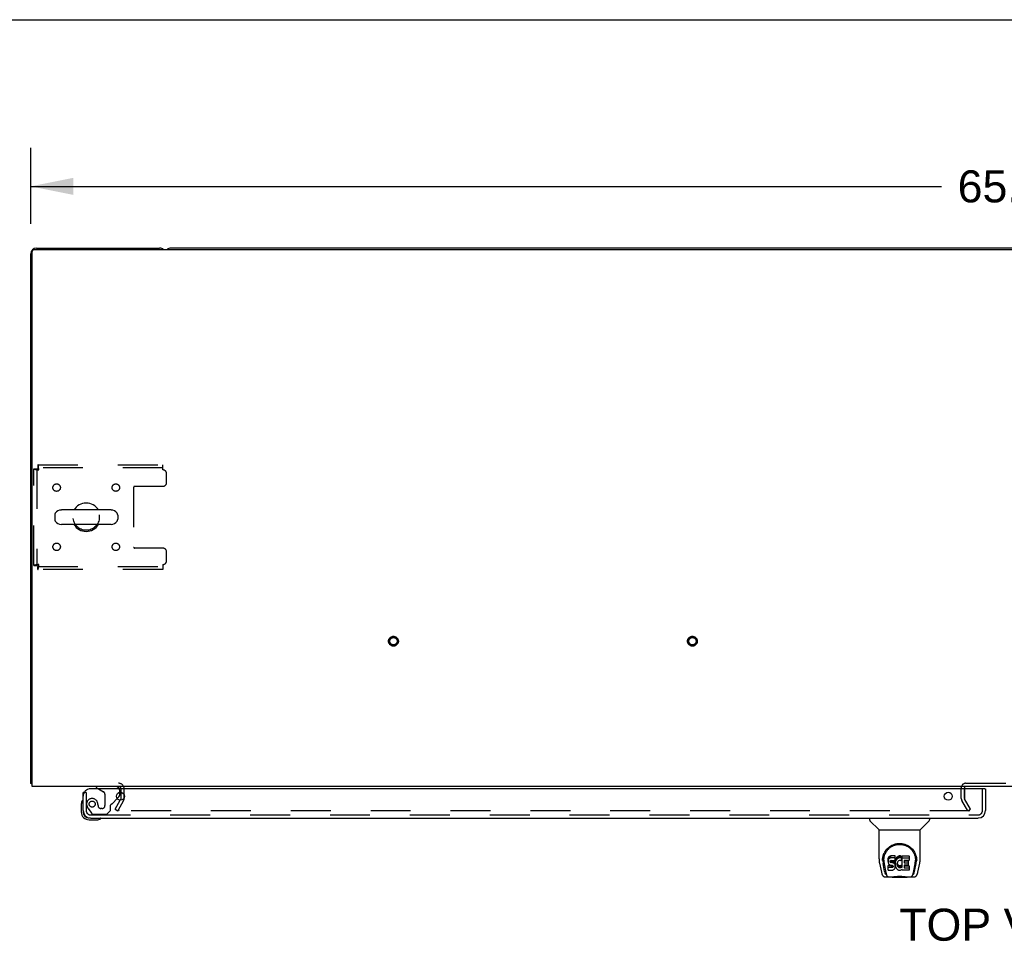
# Model space of a CAD drawing. Header units: inches. Extents: x 0 to 243, y 0 to 157.
# Tile 58 of 63: x 51 to 84, y 126 to 157. Entities that reach past the tile are written whole.
import ezdxf

# ---------------------------------------------------------------- set-up
doc = ezdxf.new("R2010")
doc.units = ezdxf.units.IN
doc.header["$LTSCALE"] = 13.357143
doc.header["$MEASUREMENT"] = 0
doc.linetypes.add('HIDDEN', pattern=[0.2, 0.1, -0.1])
doc.layers.get('0').update_dxf_attribs({"linetype": 'CONTINUOUS'})
for name, color, linetype in [('DEFAULT_2', 8, 'HIDDEN'), ('DIMENSIONS', 7, 'CONTINUOUS'), ('LEFTHAND_DOOR_ASSEMBLY', 7, 'CONTINUOUS')]:
    doc.layers.add(name, color=color, linetype=linetype)
doc.styles.get("Standard").update_dxf_attribs({"font": 'arial.ttf'})
doc.dimstyles.new('DIMSTYLE_1', dxfattribs={"dimtxt": 1.071429, "dimasz": 1.428571, "dimexe": 0.09, "dimexo": 0.07, "dimgap": 0.0375, "dimtad": 0, "dimtih": 1, "dimtoh": 1, "dimzin": 4, "dimdsep": 46, "dimtxsty": 'Standard', "dimblk": '_FILLED', "dimblk1": '_FILLED', "dimblk2": '_FILLED', "dimcen": 0.09, "dimadec": 3, "dimazin": 1, "dimtfac": 1, "dimtdec": 3, "dimtofl": 0, "dimtmove": 0, "dimatfit": 3, "dimldrblk": '_FILLED', "dimfxl": 0, "dimtolj": 1, "dimtzin": 4, "dimarcsym": 0})

# ---------------------------------------------------------------- blocks, each defined once
blk = doc.blocks.new('_FILLED')
at = {"color": 0, "linetype": 'ByBlock'}
blk.add_solid([(0, 0), (-1, 0.2), (-1, -0.2)], dxfattribs=at)
blk = doc.blocks.new('*D1')
at = {"layer": 'DIMENSIONS', "color": 2, "linetype": 'Continuous'}
for p, q in [((51.698, 150.319), (51.698, 152.856)), ((117.448, 150.319), (117.448, 152.856)), ((51.698, 151.57), (82.165, 151.57)), ((117.448, 151.57), (86.981, 151.57))]:
    blk.add_line(p, q, dxfattribs=at)
at = {"layer": 'DIMENSIONS', "color": 2, "linetype": 'Continuous', "xscale": 1.4285714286, "yscale": 1.4285714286, "zscale": 1.4285714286, "rotation": 180}
blk.add_blockref('_FILLED', (51.698, 151.57), dxfattribs=at)
at = {"layer": 'DIMENSIONS', "color": 2, "linetype": 'Continuous', "xscale": 1.4285714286, "yscale": 1.4285714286, "zscale": 1.4285714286}
blk.add_blockref('_FILLED', (117.448, 151.57), dxfattribs=at)
at = {"layer": 'DIMENSIONS', "color": 2, "linetype": 'Continuous', "insert": (84.573, 152.106), "char_height": 1.0714, "width": 3.74403, "attachment_point": 2, "line_spacing_factor": 0.9}
blk.add_mtext('65.75', dxfattribs=at)

msp = doc.modelspace()

# ---------------------------------------------------------------- linework, layer by layer
at = {"color": 7, "linetype": 'Continuous'}
for p, q in [((0, 157.143), (242.857, 157.143)), ((112.759, 149.508), (56.387, 149.508)), ((54.384, 140.75), (52.721, 140.75)), ((52.498, 140.572), (52.498, 140.445)), ((54.606, 140.572), (54.606, 140.445)), ((54.384, 140.267), (52.721, 140.267)), ((51.75, 131.612), (51.698, 131.612)), ((51.739, 131.58), (51.75, 131.589)), ((54.823, 131.134), (54.823, 131.225))]:
    msp.add_line(p, q, dxfattribs=at)
at = {"color": 3, "linetype": 'Continuous'}
for p, q in [((51.698, 131.612), (51.698, 149.319)), ((51.75, 131.508), (51.75, 149.396)), ((51.81, 149.456), (117.336, 149.456)), ((51.887, 149.508), (56.009, 149.508)), ((117.396, 131.508), (51.75, 131.508)), ((82.927, 131.429), (82.927, 131.457)), ((54.715, 131.088), (54.691, 131.047)), ((54.719, 131.104), (54.719, 131.311))]:
    msp.add_line(p, q, dxfattribs=at)
for points in [[(51.721, 131.593), (51.715, 131.596), (51.712, 131.597), (51.71, 131.599), (51.707, 131.6), (51.705, 131.602), (51.703, 131.603), (51.701, 131.605), (51.7, 131.607), (51.699, 131.608), (51.699, 131.61), (51.698, 131.611), (51.698, 131.612)], [(51.739, 131.58), (51.737, 131.582), (51.735, 131.584), (51.733, 131.586), (51.73, 131.588), (51.727, 131.59), (51.724, 131.591), (51.721, 131.593)]]:
    msp.add_lwpolyline(points, dxfattribs=at)
for centre, radius, start, end in [((51.887, 149.319), 0.189, 90, 180), ((51.81, 149.396), 0.06, 90, 180), ((56.009, 149.319), 0.189, 46.487, 90), ((51.887, 131.697), 0.189, 218.2806, 223.5127), ((54.634, 131.423), 0.085, 4.0489, 90), ((82.977, 131.458), 0.05, 129.974, 170.026), ((54.686, 131.104), 0.033, 330, 360)]:
    msp.add_arc(centre, radius, start, end, dxfattribs=at)
at = {"color": 7, "linetype": 'Continuous'}
for centre, radius, start, end in [((56.387, 149.319), 0.189, 90, 133.4203), ((53.552, 140.508), 0.475, 30.5571, 149.4429), ((52.623, 140.572), 0.125, 146.8152, 180), ((52.721, 140.508), 0.241, 90, 146.8152), ((54.384, 140.508), 0.241, 33.1848, 90), ((54.481, 140.572), 0.125, 0, 33.1848), ((52.623, 140.445), 0.125, 180, 213.1848), ((52.721, 140.508), 0.241, 213.1848, 270), ((54.384, 140.508), 0.241, 270, 326.8152), ((54.481, 140.445), 0.125, 326.8152, 360), ((53.552, 140.508), 0.475, 210.5571, 329.4429), ((82.977, 131.458), 0.05, 170.026, 180), ((82.977, 131.458), 0.05, 90, 129.974)]:
    msp.add_arc(centre, radius, start, end, dxfattribs=at)
at = {"layer": 'DEFAULT_2', "color": 8, "linetype": 'HIDDEN'}
for p, q in [((51.802, 138.892), (51.802, 142.124)), ((51.802, 142.124), (51.906, 142.124)), ((51.906, 142.124), (51.906, 138.892)), ((51.936, 142.258), (51.936, 142.154)), ((51.936, 142.258), (56.115, 142.258)), ((56.115, 142.154), (51.936, 142.154)), ((56.115, 142.091), (56.115, 142.258)), ((56.24, 141.665), (56.24, 141.966)), ((55.14, 141.51), (55.14, 139.507)), ((56.115, 141.54), (55.17, 141.54)), ((56.115, 139.477), (55.17, 139.477)), ((56.24, 139.05), (56.24, 139.352)), ((51.802, 138.892), (51.906, 138.892)), ((51.936, 138.758), (51.936, 138.862)), ((51.936, 138.862), (56.115, 138.862)), ((56.115, 138.758), (51.936, 138.758)), ((56.115, 138.925), (56.115, 138.758)), ((54.719, 131.311), (54.719, 131.423)), ((54.823, 131.225), (54.823, 131.423)), ((82.823, 131.104), (82.823, 131.458)), ((82.927, 131.104), (82.927, 131.429)), ((82.927, 131.423), (82.927, 131.104)), ((82.977, 131.612), (86.169, 131.612)), ((54.823, 131.104), (54.823, 131.134)), ((83.128, 130.748), (82.932, 131.088)), ((54.519, 130.748), (54.691, 131.047)), ((54.805, 131.036), (54.609, 130.696)), ((83.038, 130.696), (82.842, 131.036)), ((54.519, 130.748), (54.609, 130.696)), ((83.105, 130.696), (54.655, 130.696)), ((83.038, 130.696), (83.128, 130.748))]:
    msp.add_line(p, q, dxfattribs=at)
for points in [[(51.802, 142.124), (51.803, 142.122), (51.806, 142.12), (51.812, 142.117), (51.819, 142.115), (51.828, 142.113), (51.839, 142.11), (51.851, 142.108), (51.865, 142.106), (51.88, 142.103), (51.897, 142.101), (51.914, 142.099), (51.932, 142.096), (51.951, 142.094), (51.969, 142.091)], [(51.906, 142.124), (51.907, 142.122), (51.908, 142.12), (51.91, 142.117), (51.912, 142.115), (51.916, 142.113), (51.92, 142.11), (51.925, 142.108), (51.93, 142.106), (51.936, 142.103), (51.942, 142.101), (51.948, 142.099), (51.955, 142.096), (51.962, 142.094), (51.969, 142.091)], [(51.969, 142.091), (51.967, 142.11), (51.965, 142.129), (51.962, 142.147), (51.96, 142.164), (51.957, 142.18), (51.955, 142.196), (51.953, 142.21), (51.95, 142.222), (51.948, 142.233), (51.946, 142.242), (51.943, 142.249), (51.941, 142.254), (51.939, 142.257), (51.936, 142.258)], [(51.969, 142.091), (51.967, 142.099), (51.965, 142.106), (51.962, 142.112), (51.96, 142.119), (51.957, 142.125), (51.955, 142.131), (51.953, 142.136), (51.95, 142.141), (51.948, 142.145), (51.946, 142.148), (51.943, 142.151), (51.941, 142.153), (51.939, 142.154), (51.936, 142.154)], [(51.969, 138.925), (51.951, 138.923), (51.932, 138.921), (51.914, 138.918), (51.897, 138.916), (51.88, 138.914), (51.865, 138.911), (51.851, 138.909), (51.839, 138.907), (51.828, 138.904), (51.819, 138.902), (51.812, 138.9), (51.806, 138.897), (51.803, 138.895), (51.802, 138.892)], [(51.969, 138.925), (51.962, 138.923), (51.955, 138.921), (51.948, 138.918), (51.942, 138.916), (51.936, 138.914), (51.93, 138.911), (51.925, 138.909), (51.92, 138.907), (51.916, 138.904), (51.912, 138.902), (51.91, 138.9), (51.908, 138.897), (51.907, 138.895), (51.906, 138.892)], [(51.936, 138.758), (51.939, 138.76), (51.941, 138.763), (51.943, 138.768), (51.946, 138.775), (51.948, 138.784), (51.95, 138.795), (51.953, 138.807), (51.955, 138.821), (51.957, 138.837), (51.96, 138.853), (51.962, 138.87), (51.965, 138.888), (51.967, 138.907), (51.969, 138.925)], [(51.936, 138.862), (51.939, 138.863), (51.941, 138.864), (51.943, 138.866), (51.946, 138.869), (51.948, 138.872), (51.95, 138.876), (51.953, 138.881), (51.955, 138.886), (51.957, 138.892), (51.96, 138.898), (51.962, 138.905), (51.965, 138.911), (51.967, 138.918), (51.969, 138.925)], [(54.637, 130.721), (54.636, 130.719), (54.635, 130.717), (54.635, 130.715), (54.635, 130.713), (54.635, 130.713)], [(54.635, 130.713), (54.635, 130.712), (54.635, 130.71), (54.636, 130.708), (54.637, 130.706), (54.638, 130.704), (54.639, 130.703), (54.641, 130.701), (54.642, 130.7), (54.644, 130.699), (54.646, 130.698), (54.648, 130.697)], [(54.655, 130.696), (54.653, 130.696), (54.65, 130.696), (54.648, 130.697)]]:
    msp.add_lwpolyline(points, dxfattribs=at)
for centre, radius in [((52.563, 141.498), 0.125), ((54.542, 141.498), 0.125), ((53.552, 140.508), 0.438), ((52.563, 139.519), 0.125), ((54.542, 139.519), 0.125), ((63.83, 136.362), 0.164), ((63.83, 136.362), 0.124), ((73.83, 136.362), 0.164), ((73.83, 136.362), 0.124)]:
    msp.add_circle(centre, radius, dxfattribs=at)
for centre, radius, start, end in [((56.115, 141.966), 0.125, 0, 90), ((56.115, 141.665), 0.125, 270, 360), ((55.17, 141.51), 0.03, 90, 180), ((55.17, 139.507), 0.03, 180, 270), ((56.115, 139.352), 0.125, 0, 90), ((56.115, 139.05), 0.125, 270, 360), ((54.634, 131.423), 0.189, 0, 90), ((54.634, 131.423), 0.085, 0, 4.0489), ((82.977, 131.458), 0.154, 90, 180), ((54.686, 131.104), 0.137, 330, 360), ((82.96, 131.104), 0.137, 180, 210), ((82.96, 131.104), 0.033, 180, 210)]:
    msp.add_arc(centre, radius, start, end, dxfattribs=at)
at = {"layer": 'LEFTHAND_DOOR_ASSEMBLY', "color": 3, "linetype": 'Continuous'}
for p, q in [((83.616, 131.429), (53.698, 131.429)), ((83.636, 131.429), (83.636, 130.697)), ((53.448, 130.697), (53.448, 131.304)), ((53.695, 130.45), (83.389, 130.45))]:
    msp.add_line(p, q, dxfattribs=at)
at = {"layer": 'LEFTHAND_DOOR_ASSEMBLY', "color": 7, "linetype": 'Continuous'}
for p, q in [((53.89, 131.508), (53.89, 131.469)), ((53.89, 131.469), (53.959, 131.429)), ((83.616, 131.429), (83.636, 131.429)), ((54.591, 131.101), (54.648, 131.158)), ((54.677, 131.229), (54.677, 131.311)), ((53.388, 130.91), (53.388, 130.653)), ((53.435, 131.045), (53.433, 131.039)), ((53.448, 130.697), (53.448, 130.653)), ((54.036, 130.435), (54.043, 130.437)), ((79.757, 130.45), (79.757, 130.388)), ((81.765, 130.45), (81.765, 130.388)), ((53.651, 130.39), (53.908, 130.39)), ((80.066, 130.063), (79.768, 130.36)), ((81.455, 130.063), (81.753, 130.36)), ((80.072, 130.057), (81.45, 130.057)), ((80.072, 129.085), (80.072, 130.057)), ((81.45, 129.086), (81.45, 130.057)), ((80.197, 129.117), (80.196, 129.053)), ((80.382, 129.112), (80.376, 129.088)), ((80.391, 129.134), (80.382, 129.112)), ((80.382, 129.045), (80.382, 129.112)), ((80.404, 129.154), (80.391, 129.134)), ((80.391, 129.067), (80.391, 129.134)), ((80.413, 129.162), (80.404, 129.154)), ((80.404, 129.087), (80.404, 129.154)), ((80.423, 129.168), (80.413, 129.162)), ((80.413, 129.095), (80.413, 129.162)), ((80.444, 129.178), (80.423, 129.168)), ((80.423, 129.102), (80.423, 129.168)), ((80.444, 129.111), (80.423, 129.102)), ((80.468, 129.186), (80.444, 129.178)), ((80.444, 129.111), (80.444, 129.178)), ((80.468, 129.119), (80.444, 129.111)), ((80.607, 129.186), (80.468, 129.186)), ((80.468, 129.119), (80.468, 129.186)), ((80.607, 129.119), (80.468, 129.119)), ((80.609, 129.143), (80.607, 129.186)), ((80.607, 129.119), (80.607, 129.186)), ((80.609, 129.076), (80.607, 129.119)), ((80.609, 129.076), (80.609, 129.143)), ((80.641, 129.105), (80.63, 129.086)), ((80.654, 129.123), (80.641, 129.105)), ((80.641, 129.038), (80.641, 129.105)), ((80.669, 129.14), (80.654, 129.123)), ((80.654, 129.056), (80.654, 129.123)), ((80.685, 129.155), (80.669, 129.14)), ((80.669, 129.073), (80.669, 129.14)), ((80.703, 129.168), (80.685, 129.155)), ((80.685, 129.088), (80.685, 129.155)), ((80.723, 129.177), (80.703, 129.168)), ((80.703, 129.101), (80.703, 129.168)), ((80.723, 129.11), (80.703, 129.101)), ((80.745, 129.182), (80.723, 129.177)), ((80.723, 129.11), (80.723, 129.177)), ((80.745, 129.115), (80.723, 129.11)), ((80.767, 129.184), (80.745, 129.182)), ((80.745, 129.115), (80.745, 129.182)), ((80.767, 129.117), (80.745, 129.115)), ((80.767, 129.184), (80.79, 129.184)), ((80.767, 129.117), (80.767, 129.184)), ((80.79, 129.117), (80.767, 129.117)), ((80.801, 129.182), (80.79, 129.184)), ((80.79, 129.117), (80.79, 129.184)), ((80.801, 129.115), (80.79, 129.117)), ((80.812, 129.179), (80.801, 129.182)), ((80.801, 129.115), (80.801, 129.182)), ((80.812, 129.112), (80.801, 129.115)), ((80.83, 129.167), (80.812, 129.179)), ((80.812, 129.112), (80.812, 129.179)), ((80.83, 129.1), (80.812, 129.112)), ((80.83, 129.167), (80.83, 129.1)), ((80.832, 129.163), (80.832, 129.1)), ((80.84, 129.183), (81.077, 129.183)), ((80.84, 128.792), (80.84, 129.183)), ((80.84, 129.117), (81.077, 129.117)), ((81.082, 129.179), (81.082, 129.038)), ((81.324, 129.117), (81.326, 129.053)), ((80.087, 128.942), (80.152, 128.637)), ((80.19, 129.03), (80.19, 129.03)), ((80.259, 128.665), (80.206, 128.935)), ((80.234, 129.043), (80.234, 129.02)), ((80.243, 128.922), (80.3, 128.629)), ((80.376, 129.088), (80.375, 129.065)), ((80.375, 128.998), (80.375, 129.065)), ((80.376, 129.022), (80.375, 128.998)), ((80.375, 128.998), (80.375, 128.974)), ((80.375, 128.974), (80.379, 128.951)), ((80.376, 129.022), (80.376, 129.088)), ((80.382, 129.045), (80.376, 129.022)), ((80.377, 128.712), (80.377, 128.854)), ((80.379, 128.951), (80.388, 128.928)), ((80.391, 129.067), (80.382, 129.045)), ((80.441, 128.859), (80.382, 128.858)), ((80.382, 128.791), (80.382, 128.858)), ((80.441, 128.792), (80.382, 128.791)), ((80.388, 128.928), (80.4, 128.908)), ((80.404, 129.087), (80.391, 129.067)), ((80.4, 128.908), (80.417, 128.891)), ((80.413, 129.095), (80.404, 129.087)), ((80.423, 129.102), (80.413, 129.095)), ((80.417, 128.891), (80.437, 128.878)), ((80.437, 128.878), (80.448, 128.873)), ((80.502, 128.859), (80.441, 128.859)), ((80.441, 128.792), (80.441, 128.859)), ((80.502, 128.792), (80.441, 128.792)), ((80.446, 129.001), (80.448, 129.016)), ((80.446, 128.979), (80.446, 129.001)), ((80.446, 128.986), (80.446, 129.001)), ((80.446, 128.979), (80.446, 128.986)), ((80.449, 128.972), (80.446, 128.979)), ((80.448, 129.016), (80.452, 129.023)), ((80.448, 128.873), (80.46, 128.871)), ((80.449, 128.972), (80.449, 129.016)), ((80.453, 128.966), (80.449, 128.972)), ((80.452, 129.023), (80.457, 129.028)), ((80.453, 128.966), (80.453, 129.024)), ((80.459, 128.961), (80.453, 128.966)), ((80.457, 129.028), (80.472, 129.032)), ((80.474, 129.024), (80.459, 129.028)), ((80.459, 129.028), (80.459, 129.028)), ((80.459, 128.961), (80.459, 129.028)), ((80.474, 128.957), (80.459, 128.961)), ((80.46, 128.871), (80.507, 128.871)), ((80.472, 129.032), (80.486, 129.033)), ((80.498, 129.025), (80.474, 129.024)), ((80.474, 128.957), (80.474, 129.024)), ((80.498, 128.958), (80.474, 128.957)), ((80.486, 129.033), (80.599, 129.033)), ((80.522, 129.023), (80.498, 129.025)), ((80.498, 128.958), (80.498, 129.025)), ((80.522, 128.957), (80.498, 128.958)), ((80.517, 128.86), (80.502, 128.859)), ((80.502, 128.792), (80.502, 128.859)), ((80.517, 128.793), (80.502, 128.792)), ((80.507, 128.871), (80.515, 128.87)), ((80.515, 128.87), (80.522, 128.868)), ((80.523, 128.864), (80.517, 128.86)), ((80.517, 128.793), (80.517, 128.86)), ((80.523, 128.797), (80.517, 128.793)), ((80.545, 129.018), (80.522, 129.023)), ((80.522, 128.957), (80.522, 129.023)), ((80.545, 128.952), (80.522, 128.957)), ((80.522, 128.868), (80.528, 128.863)), ((80.525, 128.865), (80.523, 128.864)), ((80.523, 128.797), (80.523, 128.864)), ((80.529, 128.802), (80.523, 128.797)), ((80.528, 128.863), (80.533, 128.857)), ((80.529, 128.802), (80.529, 128.862)), ((80.538, 128.814), (80.529, 128.802)), ((80.533, 128.857), (80.539, 128.844)), ((80.538, 128.814), (80.538, 128.846)), ((80.541, 128.821), (80.538, 128.814)), ((80.539, 128.844), (80.541, 128.829)), ((80.541, 128.821), (80.541, 128.833)), ((80.541, 128.829), (80.541, 128.821)), ((80.556, 129.013), (80.545, 129.018)), ((80.545, 128.952), (80.545, 129.018)), ((80.556, 128.947), (80.545, 128.952)), ((80.566, 129.007), (80.556, 129.013)), ((80.556, 128.947), (80.556, 129.013)), ((80.566, 128.94), (80.556, 128.947)), ((80.583, 128.99), (80.566, 129.007)), ((80.566, 128.94), (80.566, 129.007)), ((80.583, 128.923), (80.566, 128.94)), ((80.596, 128.97), (80.583, 128.99)), ((80.583, 128.923), (80.583, 128.99)), ((80.596, 128.903), (80.583, 128.923)), ((80.606, 128.948), (80.596, 128.97)), ((80.596, 128.903), (80.596, 128.97)), ((80.606, 128.881), (80.596, 128.903)), ((80.598, 128.764), (80.607, 128.787)), ((80.599, 129.033), (80.605, 129.034)), ((80.605, 129.034), (80.607, 129.039)), ((80.607, 128.944), (80.606, 128.948)), ((80.606, 128.881), (80.606, 128.948)), ((80.612, 128.858), (80.606, 128.881)), ((80.607, 129.039), (80.608, 129.052)), ((80.611, 129.022), (80.607, 128.977)), ((80.607, 128.91), (80.607, 128.977)), ((80.611, 128.955), (80.607, 128.91)), ((80.607, 128.91), (80.608, 128.888)), ((80.607, 128.787), (80.613, 128.81)), ((80.608, 129.052), (80.609, 129.076)), ((80.608, 128.888), (80.611, 128.866)), ((80.616, 129.043), (80.611, 129.022)), ((80.611, 128.955), (80.611, 129.022)), ((80.616, 128.977), (80.611, 128.955)), ((80.611, 128.866), (80.615, 128.844)), ((80.614, 128.834), (80.612, 128.858)), ((80.613, 128.81), (80.614, 128.834)), ((80.614, 128.834), (80.614, 128.848)), ((80.615, 128.844), (80.622, 128.823)), ((80.622, 129.065), (80.616, 129.043)), ((80.616, 128.977), (80.616, 129.043)), ((80.622, 128.998), (80.616, 128.977)), ((80.63, 129.086), (80.622, 129.065)), ((80.622, 128.998), (80.622, 129.065)), ((80.63, 129.019), (80.622, 128.998)), ((80.622, 128.823), (80.644, 128.784)), ((80.63, 129.019), (80.63, 129.086)), ((80.641, 129.038), (80.63, 129.019)), ((80.654, 129.056), (80.641, 129.038)), ((80.644, 128.784), (80.656, 128.765)), ((80.669, 129.073), (80.654, 129.056)), ((80.685, 129.088), (80.669, 129.073)), ((80.677, 128.926), (80.676, 128.899)), ((80.676, 128.899), (80.677, 128.886)), ((80.68, 128.953), (80.677, 128.926)), ((80.677, 128.886), (80.677, 128.926)), ((80.677, 128.886), (80.681, 128.873)), ((80.679, 128.945), (80.681, 128.94)), ((80.684, 128.965), (80.68, 128.953)), ((80.681, 128.94), (80.691, 128.915)), ((80.681, 128.873), (80.681, 128.94)), ((80.681, 128.873), (80.691, 128.848)), ((80.69, 128.977), (80.684, 128.965)), ((80.703, 129.101), (80.685, 129.088)), ((80.704, 129), (80.69, 128.977)), ((80.691, 128.915), (80.704, 128.892)), ((80.691, 128.848), (80.691, 128.915)), ((80.691, 128.848), (80.704, 128.825)), ((80.712, 129.011), (80.704, 129)), ((80.704, 128.892), (80.713, 128.882)), ((80.704, 128.825), (80.704, 128.892)), ((80.704, 128.825), (80.713, 128.815)), ((80.723, 129.018), (80.712, 129.011)), ((80.713, 128.882), (80.723, 128.873)), ((80.713, 128.815), (80.713, 128.882)), ((80.713, 128.815), (80.723, 128.806)), ((80.748, 129.029), (80.723, 129.018)), ((80.723, 128.873), (80.734, 128.866)), ((80.723, 128.806), (80.723, 128.873)), ((80.723, 128.806), (80.734, 128.799)), ((80.734, 128.866), (80.746, 128.861)), ((80.734, 128.799), (80.734, 128.866)), ((80.734, 128.799), (80.746, 128.794)), ((80.746, 128.861), (80.76, 128.858)), ((80.746, 128.794), (80.746, 128.861)), ((80.746, 128.794), (80.76, 128.792)), ((80.761, 129.032), (80.748, 129.029)), ((80.76, 128.858), (80.773, 128.858)), ((80.76, 128.792), (80.76, 128.858)), ((80.76, 128.792), (80.773, 128.791)), ((80.774, 129.032), (80.761, 129.032)), ((80.773, 128.858), (80.786, 128.86)), ((80.773, 128.791), (80.773, 128.858)), ((80.773, 128.791), (80.786, 128.793)), ((80.787, 129.029), (80.774, 129.032)), ((80.786, 128.86), (80.799, 128.864)), ((80.786, 128.793), (80.786, 128.86)), ((80.786, 128.793), (80.799, 128.797)), ((80.8, 129.024), (80.787, 129.029)), ((80.799, 128.864), (80.811, 128.869)), ((80.799, 128.797), (80.799, 128.864)), ((80.799, 128.797), (80.811, 128.803)), ((80.832, 129.095), (80.806, 129.026)), ((80.811, 128.869), (80.822, 128.877)), ((80.811, 128.803), (80.811, 128.869)), ((80.811, 128.803), (80.822, 128.81)), ((80.822, 128.877), (80.822, 128.81)), ((80.829, 128.876), (80.84, 128.858)), ((80.829, 128.809), (80.84, 128.792)), ((80.911, 129.029), (80.911, 128.961)), ((80.912, 128.87), (80.912, 128.793)), ((81.077, 129.033), (80.915, 129.033)), ((80.915, 129.024), (81.046, 129.024)), ((80.915, 128.957), (81.046, 128.957)), ((81.046, 128.875), (80.916, 128.875)), ((80.916, 128.855), (81.078, 128.855)), ((80.916, 128.788), (81.078, 128.788)), ((81.051, 129.019), (81.051, 128.879)), ((81.082, 128.851), (81.082, 128.712)), ((81.221, 128.629), (81.278, 128.919)), ((81.262, 128.665), (81.315, 128.935)), ((81.278, 128.919), (81.279, 128.923)), ((81.332, 129.03), (81.332, 129.03)), ((81.37, 128.637), (81.435, 128.942)), ((80.276, 128.482), (80.503, 128.482)), ((80.311, 128.561), (80.318, 128.561)), ((80.316, 128.565), (80.32, 128.555)), ((80.32, 128.554), (80.32, 128.555)), ((80.362, 128.482), (80.361, 128.482)), ((80.382, 128.707), (80.526, 128.707)), ((80.523, 128.462), (80.502, 128.483)), ((80.999, 128.462), (80.523, 128.462)), ((80.526, 128.707), (80.538, 128.709)), ((80.538, 128.709), (80.549, 128.713)), ((80.549, 128.713), (80.569, 128.727)), ((80.569, 128.727), (80.586, 128.744)), ((80.586, 128.744), (80.593, 128.754)), ((80.593, 128.754), (80.598, 128.764)), ((80.656, 128.765), (80.671, 128.749)), ((80.671, 128.749), (80.688, 128.734)), ((80.688, 128.734), (80.705, 128.72)), ((80.705, 128.72), (80.715, 128.715)), ((80.715, 128.715), (80.725, 128.711)), ((80.725, 128.711), (80.747, 128.706)), ((80.747, 128.706), (80.769, 128.703)), ((80.769, 128.703), (80.791, 128.706)), ((80.791, 128.706), (80.813, 128.713)), ((80.813, 128.713), (80.832, 128.725)), ((80.842, 128.725), (80.832, 128.725)), ((80.832, 128.725), (80.832, 128.725)), ((80.842, 128.712), (80.842, 128.725)), ((81.078, 128.707), (80.847, 128.707)), ((80.999, 128.462), (81.019, 128.483)), ((81.019, 128.482), (81.245, 128.482)), ((81.16, 128.482), (81.159, 128.482)), ((81.201, 128.554), (81.202, 128.555)), ((81.202, 128.555), (81.205, 128.565)), ((81.204, 128.561), (81.211, 128.561))]:
    msp.add_line(p, q, dxfattribs=at)
at = {"layer": 'LEFTHAND_DOOR_ASSEMBLY', "color": 8, "linetype": 'HIDDEN'}
for p, q in [((54.52, 131.508), (53.89, 131.508)), ((53.959, 131.429), (54.128, 131.331)), ((83.532, 130.697), (83.532, 131.429)), ((53.552, 131.304), (53.448, 131.304)), ((53.552, 131.304), (53.552, 130.697)), ((54.178, 131.245), (54.178, 130.865)), ((54.429, 130.939), (54.591, 131.101)), ((54.677, 131.311), (54.677, 131.351)), ((53.627, 130.753), (53.728, 130.609)), ((53.949, 130.865), (53.949, 130.854)), ((54.08, 130.767), (54.047, 130.767)), ((54.37, 130.701), (54.37, 130.88)), ((53.695, 130.554), (83.389, 130.554)), ((53.793, 130.575), (54.244, 130.575)), ((54.244, 130.575), (54.37, 130.701))]:
    msp.add_line(p, q, dxfattribs=at)
at = {"layer": 'LEFTHAND_DOOR_ASSEMBLY', "color": 7, "linetype": 'Continuous'}
for points in [[(80.19, 129.043), (80.192, 129.084), (80.199, 129.134), (80.21, 129.181), (80.224, 129.225), (80.241, 129.267), (80.261, 129.306), (80.284, 129.343), (80.309, 129.378), (80.336, 129.411), (80.365, 129.441), (80.397, 129.47), (80.43, 129.495), (80.466, 129.519), (80.504, 129.54), (80.543, 129.558), (80.585, 129.573), (80.628, 129.585), (80.671, 129.594), (80.716, 129.599), (80.761, 129.601), (80.806, 129.599), (80.851, 129.594), (80.895, 129.585), (80.937, 129.573), (80.979, 129.557), (81.018, 129.539), (81.056, 129.518), (81.092, 129.495), (81.125, 129.469), (81.157, 129.441), (81.186, 129.41), (81.213, 129.378), (81.238, 129.343), (81.261, 129.306), (81.28, 129.266), (81.297, 129.224), (81.311, 129.18), (81.322, 129.133), (81.329, 129.083), (81.331, 129.043)], [(80.234, 129.043), (80.234, 129.063), (80.236, 129.087), (80.238, 129.111), (80.242, 129.135), (80.247, 129.159), (80.252, 129.182), (80.259, 129.205), (80.267, 129.227), (80.275, 129.248), (80.285, 129.269), (80.295, 129.29), (80.306, 129.309), (80.318, 129.328), (80.33, 129.346), (80.342, 129.363), (80.356, 129.38), (80.369, 129.396), (80.383, 129.411), (80.398, 129.425), (80.412, 129.438), (80.427, 129.451), (80.443, 129.463), (80.458, 129.474), (80.474, 129.485), (80.489, 129.495), (80.505, 129.504), (80.521, 129.512), (80.537, 129.52), (80.553, 129.527), (80.569, 129.534), (80.585, 129.54), (80.601, 129.545), (80.617, 129.55), (80.633, 129.554), (80.648, 129.558), (80.664, 129.561), (80.68, 129.564), (80.696, 129.566), (80.712, 129.568), (80.728, 129.569), (80.744, 129.57), (80.76, 129.57), (80.776, 129.57), (80.792, 129.569), (80.808, 129.568), (80.824, 129.566), (80.84, 129.564), (80.856, 129.561), (80.872, 129.558), (80.888, 129.554), (80.904, 129.55), (80.92, 129.545), (80.936, 129.54), (80.952, 129.534), (80.968, 129.528), (80.984, 129.521), (81, 129.513), (81.015, 129.504), (81.031, 129.495), (81.047, 129.485), (81.063, 129.475), (81.078, 129.464), (81.093, 129.452), (81.108, 129.439), (81.123, 129.426), (81.137, 129.411), (81.152, 129.396), (81.165, 129.381), (81.179, 129.364), (81.191, 129.347), (81.204, 129.328), (81.215, 129.31), (81.226, 129.29), (81.236, 129.27), (81.246, 129.249), (81.254, 129.227), (81.262, 129.205), (81.269, 129.182), (81.275, 129.159), (81.279, 129.136), (81.283, 129.112), (81.286, 129.088), (81.287, 129.063), (81.288, 129.043)], [(80.072, 129.085), (80.073, 129.052), (80.076, 129.012), (80.081, 128.973), (80.087, 128.942)], [(80.19, 129.03), (80.19, 129.035), (80.19, 129.043)], [(80.234, 129.02), (80.234, 129.004), (80.236, 128.975), (80.239, 128.947), (80.243, 128.922)], [(80.382, 128.858), (80.381, 128.858), (80.381, 128.858), (80.38, 128.858), (80.38, 128.858), (80.379, 128.858), (80.379, 128.857), (80.379, 128.857), (80.378, 128.857), (80.378, 128.856), (80.378, 128.856), (80.377, 128.855), (80.377, 128.855), (80.377, 128.854), (80.377, 128.854)], [(80.382, 128.791), (80.381, 128.791), (80.381, 128.791), (80.38, 128.791), (80.38, 128.791), (80.379, 128.791), (80.379, 128.791), (80.379, 128.79), (80.378, 128.79), (80.378, 128.79), (80.378, 128.789), (80.377, 128.789), (80.377, 128.788), (80.377, 128.788), (80.377, 128.787)], [(81.279, 128.923), (81.279, 128.926), (81.28, 128.929), (81.28, 128.932), (81.281, 128.935), (81.281, 128.938), (81.282, 128.941), (81.282, 128.945), (81.283, 128.948), (81.283, 128.952), (81.284, 128.955), (81.284, 128.959), (81.285, 128.963), (81.285, 128.967), (81.285, 128.971), (81.286, 128.975), (81.286, 128.98), (81.286, 128.984), (81.287, 128.988), (81.287, 128.993), (81.287, 128.998), (81.287, 129.003), (81.288, 129.007), (81.288, 129.012), (81.288, 129.018), (81.288, 129.043)], [(81.331, 129.043), (81.332, 129.036), (81.332, 129.03)], [(81.435, 128.942), (81.44, 128.972), (81.446, 129.012), (81.449, 129.052), (81.45, 129.086)], [(80.152, 128.637), (80.155, 128.624), (80.16, 128.605), (80.165, 128.588), (80.17, 128.573), (80.175, 128.56), (80.181, 128.547), (80.188, 128.536), (80.195, 128.525), (80.203, 128.516), (80.212, 128.507), (80.223, 128.499), (80.234, 128.492), (80.246, 128.487), (80.259, 128.484), (80.273, 128.482), (80.276, 128.482)], [(80.3, 128.629), (80.303, 128.618), (80.306, 128.604), (80.309, 128.59), (80.313, 128.577), (80.316, 128.565)], [(80.32, 128.554), (80.325, 128.542), (80.332, 128.53), (80.338, 128.519), (80.345, 128.51), (80.352, 128.502), (80.36, 128.495), (80.369, 128.489), (80.379, 128.485), (80.389, 128.483), (80.396, 128.482)], [(80.477, 128.482), (80.498, 128.483), (80.52, 128.484), (80.543, 128.486), (80.568, 128.489), (80.594, 128.492), (80.62, 128.495), (80.648, 128.497), (80.676, 128.5), (80.705, 128.501), (80.734, 128.503), (80.763, 128.503), (80.792, 128.502), (80.822, 128.501), (80.85, 128.499), (80.878, 128.497), (80.905, 128.494), (80.931, 128.491), (80.956, 128.489), (80.98, 128.486), (81.003, 128.484), (81.024, 128.483), (81.044, 128.482)], [(80.477, 128.482), (80.499, 128.483), (80.526, 128.484), (80.553, 128.487), (80.582, 128.49), (80.61, 128.492), (80.64, 128.495), (80.669, 128.498), (80.699, 128.499), (80.73, 128.501), (80.76, 128.501), (80.791, 128.501), (80.821, 128.499), (80.851, 128.498), (80.881, 128.495), (80.91, 128.492), (80.968, 128.487)], [(80.968, 128.487), (80.995, 128.484), (81.022, 128.483), (81.044, 128.482)], [(81.125, 128.482), (81.133, 128.483), (81.143, 128.485), (81.152, 128.489), (81.161, 128.495), (81.169, 128.501), (81.177, 128.51), (81.184, 128.519), (81.19, 128.529), (81.196, 128.542), (81.201, 128.554)], [(81.205, 128.565), (81.209, 128.577), (81.212, 128.59), (81.216, 128.604), (81.219, 128.618), (81.221, 128.629)], [(81.245, 128.482), (81.248, 128.482), (81.261, 128.483), (81.274, 128.487), (81.287, 128.492), (81.298, 128.498), (81.309, 128.506), (81.318, 128.515), (81.326, 128.525), (81.333, 128.535), (81.34, 128.547), (81.346, 128.559), (81.351, 128.573), (81.357, 128.588), (81.362, 128.605), (81.367, 128.623), (81.37, 128.637)]]:
    msp.add_lwpolyline(points, dxfattribs=at)
at = {"layer": 'LEFTHAND_DOOR_ASSEMBLY', "color": 3, "linetype": 'Continuous'}
for centre in [(54.698, 131.179), (82.386, 131.179)]:
    msp.add_circle(centre, 0.133, dxfattribs=at)
at = {"layer": 'LEFTHAND_DOOR_ASSEMBLY', "color": 8, "linetype": 'HIDDEN'}
msp.add_circle((53.752, 130.917), 0.101, dxfattribs=at)
at = {"layer": 'LEFTHAND_DOOR_ASSEMBLY', "color": 3, "linetype": 'Continuous'}
for centre, radius, start, end in [((53.698, 131.179), 0.25, 90, 180), ((53.695, 130.697), 0.246, 180, 270), ((83.389, 130.697), 0.246, 270, 360)]:
    msp.add_arc(centre, radius, start, end, dxfattribs=at)
at = {"layer": 'LEFTHAND_DOOR_ASSEMBLY', "color": 7, "linetype": 'Continuous'}
for centre, radius, start, end in [((54.52, 131.351), 0.157, 29.8303, 90), ((54.577, 131.229), 0.1, 315, 360), ((53.638, 130.91), 0.25, 149.1101, 180), ((53.437, 131.03), 0.015, 96.3796, 149.1101), ((53.433, 131.03), 0.015, 0, 83.6204), ((53.651, 130.653), 0.263, 180, 270), ((53.651, 130.653), 0.203, 180, 270), ((53.908, 130.64), 0.25, 270, 300.8899), ((54.028, 130.435), 0.015, 6.3796, 90), ((54.028, 130.439), 0.015, 300.8899, 353.6204), ((79.796, 130.388), 0.0394, 180, 225), ((81.725, 130.388), 0.0394, 315, 360), ((80.08, 130.076), 0.0197, 225, 262.5), ((81.442, 130.076), 0.0197, 277.5, 315)]:
    msp.add_arc(centre, radius, start, end, dxfattribs=at)
at = {"layer": 'LEFTHAND_DOOR_ASSEMBLY', "color": 8, "linetype": 'HIDDEN'}
for centre, radius, start, end in [((54.52, 131.351), 0.157, 0, 29.8303), ((53.752, 130.917), 0.187, 17.8482, 196.8439), ((54.078, 131.245), 0.1, 0, 59.908), ((53.942, 130.975), 0.386, 196.8439, 215.1), ((53.556, 130.854), 0.393, 1.6599, 17.9298), ((54.047, 130.865), 0.098, 180, 270), ((54.08, 130.865), 0.098, 270, 360), ((54.409, 130.88), 0.039, 111.6096, 180), ((54.358, 131.01), 0.1, 291.6096, 315), ((53.695, 130.697), 0.142, 180, 270), ((53.793, 130.654), 0.079, 215.1, 270), ((83.389, 130.697), 0.142, 270, 360)]:
    msp.add_arc(centre, radius, start, end, dxfattribs=at)
at = {"layer": 'LEFTHAND_DOOR_ASSEMBLY', "color": 7, "linetype": 'Continuous'}
for centre, major_axis, ratio, start_param, end_param in [((80.761, 129.043), (0, 0.565), 0.999848, 1.137008, 1.76365), ((80.828, 129.163), (0.00448, 0), 1, 0.003891, 0.905353), ((81.077, 129.179), (0, 0.00448), 1, -1.570796, 0), ((81.077, 129.112), (0, 0.00448), 1, -1.570796, 0), ((80.761, 129.043), (0, 0.565), 0.999848, 4.519536, 5.145564), ((80.801, 129.028), (0.00448, 0), 1, -1.986921, -0.366491), ((80.825, 128.873), (0.00448, 0), 1, 0.594971, 2.222579), ((80.825, 128.807), (0.00448, 0), 1, 1.570796, 2.222579), ((80.825, 128.807), (0, 0.00448), 1, -0.975826, 0), ((80.828, 129.096), (0.00448, 0), 1, 0.003842, 0.905353), ((80.828, 129.096), (0, 0.00448), 1, -1.937287, -1.566955), ((80.915, 129.029), (0, 0.00448), 1, 0, 1.570796), ((80.915, 129.028), (0, 0.00448), 1, 1.96475, 3.141593), ((80.915, 128.961), (0, 0.00448), 1, 1.570796, 3.141593), ((80.916, 128.87), (0, 0.00448), 1, 0, 1.570796), ((80.916, 128.86), (0, 0.00448), 1, 1.570796, 3.141593), ((80.916, 128.793), (0, 0.00448), 1, 1.570796, 3.141593), ((81.046, 129.019), (0, 0.00448), 1, -1.570796, 0), ((81.046, 128.952), (0, 0.00448), 1, -1.570796, 0), ((81.046, 128.879), (0, 0.00448), 1, -3.141593, -1.570796), ((81.077, 129.038), (0, 0.00448), 1, -3.141593, -1.570796), ((81.078, 128.851), (0, 0.00448), 1, -1.570796, 0), ((81.078, 128.784), (0, 0.00448), 1, -1.570796, 0), ((80.317, 128.915), (0.007, 0.354), 0.213027, -3.923008, -3.13761), ((80.382, 128.712), (0, 0.00483), 1, -4.712389, -3.141593), ((80.847, 128.712), (0, 0.00448), 1, 1.570796, 3.141593), ((81.078, 128.712), (0, 0.00448), 1, -3.141593, -1.570796), ((81.205, 128.915), (-0.007, 0.354), 0.213027, -3.145575, -2.360177)]:
    msp.add_ellipse(centre, major_axis=major_axis, ratio=ratio, start_param=start_param, end_param=end_param, dxfattribs=at)

# ---------------------------------------------------------------- texts
at = {"layer": 'DIMENSIONS', "color": 2, "linetype": 'Continuous', "insert": (84.405, 127.419), "char_height": 1.0714, "width": 7.30085, "attachment_point": 2, "line_spacing_factor": 0.9}
msp.add_mtext('TOP VIEW', dxfattribs=at)

# ---------------------------------------------------------------- dimensions: what is measured, and where the dimension line sits
at = {"layer": 'DIMENSIONS', "color": 2, "linetype": 'Continuous'}
dim = msp.add_linear_dim(base=(51.698, 151.57), p1=(117.448, 152.926), p2=(51.698, 152.926), angle=180, dimstyle='DIMSTYLE_1', dxfattribs=at)
dim.commit()
dim.dimension.update_dxf_attribs({"geometry": '*D1', "text_midpoint": (84.569, 151.564), "dimtype": 160})

doc.saveas('drawing.dxf')
